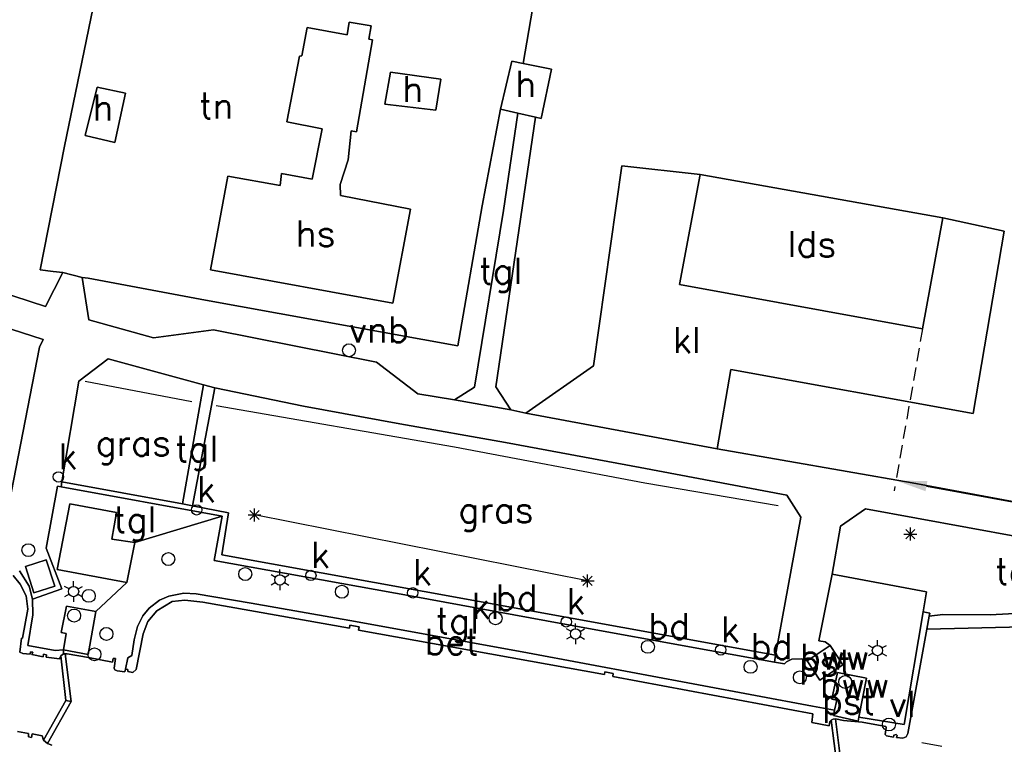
# Model space of a CAD drawing. Header units: millimetres. Extents: x 129727 to 131402, y 399018 to 399724.
# Tile 51 of 60: x 130531 to 130626, y 399293 to 399363. Entities that reach past the tile are written whole.
import ezdxf
from ezdxf.enums import TextEntityAlignment as Align

# ---------------------------------------------------------------- set-up
doc = ezdxf.new("R2010")
doc.units = ezdxf.units.MM
doc.linetypes.add('HIDDEN', pattern=[9.525, 6.35, -3.175])
for name, color, linetype in [('HTI_Maatvoering', 1, 'Continuous'), ('MDI-VL-BEPLANTING', 7, 'Continuous'), ('MDI-VL-GRAS', 7, 'Continuous'), ('MDI-VL-GROND', 7, 'Continuous'), ('MDI-VL-KUNSTWERK', 7, 'Continuous'), ('MDI-VL-TALUD', 7, 'Continuous'), ('MDI-VL-VERHARDING', 7, 'Continuous'), ('MDI-VL-WATER', 7, 'Continuous'), ('MDI-XX-BEBOUWING', 10, 'Continuous'), ('MDI-XX-BEPLANTING', 80, 'Continuous'), ('MDI-XX-BORD', 255, 'Continuous'), ('MDI-XX-DAMWAND', 252, 'Continuous'), ('MDI-XX-GRAS', 7, 'Continuous'), ('MDI-XX-GROND', 255, 'Continuous'), ('MDI-XX-HAAG', 255, 'Continuous'), ('MDI-XX-OVERIG', 30, 'Continuous'), ('MDI-XX-RASTER', 255, 'Continuous'), ('MDI-XX-RIOLERING', 130, 'Continuous'), ('MDI-XX-TALUD', 84, 'Continuous'), ('MDI-XX-TERREINAFSCH', 253, 'Continuous'), ('MDI-XX-VERHARDING', 30, 'Continuous')]:
    doc.layers.add(name, color=color, linetype=linetype)
doc.styles.add('Maatvoering', font='isocp.shx')
doc.styles.add('ROMANS25', font='ROMANS.shx', dxfattribs={"height": 2.5})
doc.dimstyles.new('Maatvoering_1000', dxfattribs={"dimtxt": 3, "dimasz": 3, "dimexe": 1, "dimexo": 0.625, "dimtad": 1, "dimtxsty": 'Maatvoering', "dimcen": 3, "dimclre": 1, "dimadec": 1, "dimazin": 0, "dimtfac": 1, "dimtmove": 0, "dimatfit": 3, "dimfxl": 0, "dimarcsym": 0})

# ---------------------------------------------------------------- blocks, each defined once
blk = doc.blocks.new('*D18')
at = {"color": 1, "lineweight": -2}
for p, q in [((130615.264, 399317.846), (130615.189, 399317.436)), ((130758.984, 399292.078), (130758.827, 399291.218))]:
    blk.add_line(p, q, dxfattribs=at)
at = {"color": 0, "lineweight": -2}
blk.add_line((130618.32, 399317.881), (130756.055, 399292.74), dxfattribs=at)
at = {"color": 0}
for points in [[(130618.409, 399318.373), (130618.23, 399317.389), (130615.368, 399318.42)], [(130756.145, 399293.232), (130755.965, 399292.249), (130759.006, 399292.202)]]:
    blk.add_solid(points, dxfattribs=at)
at = {"layer": 'Defpoints', "color": 0}
for p in [(130615.376, 399318.461), (130759.096, 399292.693), (130759.006, 399292.202)]:
    blk.add_point(p, dxfattribs=at)
at = {"color": 0, "insert": (130687.569, 399307.401), "char_height": 3, "attachment_point": 5, "rotation": 349.65572, "style": 'Maatvoering'}
blk.add_mtext('146.00', dxfattribs=at)

msp = doc.modelspace()

# ---------------------------------------------------------------- linework, layer by layer
for p, q in [((130552.89, 399314.651), (130553.774, 399315.535)), ((130553.774, 399314.651), (130552.89, 399315.535)), ((130553.332, 399314.468), (130553.332, 399315.718)), ((130552.707, 399315.093), (130553.957, 399315.093)), ((130616.317, 399312.8), (130617.201, 399313.684)), ((130617.201, 399312.8), (130616.317, 399313.684)), ((130616.759, 399312.617), (130616.759, 399313.867)), ((130616.134, 399313.242), (130617.384, 399313.242)), ((130555.797, 399309.306), (130555.797, 399309.806)), ((130535.835, 399308.187), (130535.835, 399308.687)), ((130555.364, 399309.056), (130554.931, 399309.306)), ((130556.23, 399309.056), (130556.663, 399309.306)), ((130584.917, 399308.722), (130586.167, 399308.722)), ((130585.1, 399308.28), (130585.984, 399309.164)), ((130585.984, 399308.28), (130585.1, 399309.164)), ((130585.542, 399308.097), (130585.542, 399309.347)), ((130535.402, 399307.937), (130534.969, 399308.187)), ((130536.268, 399307.937), (130536.701, 399308.187)), ((130555.364, 399308.556), (130554.931, 399308.306)), ((130555.797, 399308.306), (130555.797, 399307.806)), ((130556.23, 399308.556), (130556.663, 399308.306)), ((130535.402, 399307.437), (130534.969, 399307.187)), ((130535.835, 399307.187), (130535.835, 399306.687)), ((130536.268, 399307.437), (130536.701, 399307.187)), ((130583.949, 399303.839), (130583.516, 399304.089)), ((130584.382, 399304.089), (130584.382, 399304.589)), ((130584.815, 399303.839), (130585.248, 399304.089)), ((130583.949, 399303.339), (130583.516, 399303.089)), ((130584.382, 399303.089), (130584.382, 399302.589)), ((130584.815, 399303.339), (130585.248, 399303.089)), ((130613.578, 399302.482), (130613.578, 399302.982)), ((130613.145, 399302.232), (130612.712, 399302.482)), ((130614.011, 399302.232), (130614.444, 399302.482)), ((130613.145, 399301.732), (130612.712, 399301.482)), ((130613.578, 399301.482), (130613.578, 399300.982)), ((130614.011, 399301.732), (130614.444, 399301.482))]:
    msp.add_line(p, q)
for centre, radius in [((130562.469, 399331.021), 0.625), ((130534.366, 399318.766), 0.5), ((130547.74, 399315.584), 0.5), ((130531.464, 399311.692), 0.625), ((130545.004, 399310.829), 0.625), ((130552.437, 399309.375), 0.625), ((130558.782, 399309.243), 0.5), ((130555.797, 399308.806), 0.5), ((130535.835, 399307.687), 0.5), ((130537.308, 399307.27), 0.625), ((130561.781, 399307.667), 0.625), ((130568.637, 399307.563), 0.5), ((130535.887, 399305.364), 0.625), ((130576.644, 399305.105), 0.625), ((130583.485, 399304.756), 0.5), ((130539.016, 399303.587), 0.625), ((130584.382, 399303.589), 0.5), ((130537.854, 399301.619), 0.625), ((130591.378, 399302.34), 0.625), ((130598.421, 399302.037), 0.5), ((130613.578, 399301.982), 0.5), ((130601.306, 399300.405), 0.625), ((130606.07, 399299.391), 0.625), ((130610.454, 399298.941), 0.625), ((130614.688, 399294.831), 0.625)]:
    msp.add_circle(centre, radius)
at = {"layer": 'HTI_Maatvoering', "linetype": 'HIDDEN', "ltscale": 0.2}
msp.add_line((130617.943, 399333.106), (130615.376, 399318.461), dxfattribs=at)
at = {"layer": 'MDI-VL-BEPLANTING'}
for p, q in [((130579.32, 399358.751), (130582.48, 399377.283)), ((130538.427, 399367.652), (130534.947, 399350.747)), ((130582.05, 399358.214), (130579.32, 399358.751)), ((130581.041, 399353.433), (130582.05, 399358.214)), ((130576.661, 399327.469), (130580.493, 399353.559)), ((130580.493, 399353.559), (130581.041, 399353.433)), ((130534.947, 399350.747), (130532.603, 399338.784)), ((130588.866, 399348.861), (130586.11, 399329.512)), ((130596.439, 399348.031), (130588.866, 399348.861)), ((130619.895, 399343.819), (130596.439, 399348.031)), ((130625.835, 399342.543), (130619.895, 399343.819)), ((130622.838, 399324.915), (130625.835, 399342.543)), ((130533.107, 399335.258), (130514.477, 399341.281)), ((130532.603, 399338.784), (130533.875, 399338.638)), ((130534.789, 399338.529), (130533.107, 399335.258)), ((130533.875, 399338.638), (130534.789, 399338.529)), ((130529.814, 399333.068), (130532.897, 399332.071)), ((130532.897, 399332.071), (130532.544, 399331.305)), ((130532.544, 399331.305), (130529.589, 399316.06)), ((130586.11, 399329.512), (130579.576, 399324.947)), ((130598.065, 399321.495), (130599.409, 399329.165)), ((130599.409, 399329.165), (130622.838, 399324.915)), ((130578.138, 399325.271), (130576.661, 399327.469)), ((130579.576, 399324.947), (130578.138, 399325.271)), ((130616.925, 399318.189), (130598.065, 399321.495)), ((130642.562, 399313.431), (130616.925, 399318.189))]:
    msp.add_line(p, q, dxfattribs=at)
at = {"layer": 'MDI-VL-GRAS'}
for p, q in [((130575.346, 399344.992), (130577.127, 399354.33)), ((130577.127, 399354.33), (130578.814, 399353.943)), ((130578.814, 399353.943), (130577.408, 399344.541)), ((130572.986, 399331.437), (130575.346, 399344.992)), ((130577.408, 399344.541), (130574.615, 399327.453)), ((130537.326, 399333.973), (130536.655, 399338.045)), ((130536.655, 399338.045), (130537.239, 399337.995)), ((130537.239, 399337.995), (130548.608, 399335.859)), ((130548.608, 399335.859), (130572.986, 399331.437)), ((130543.575, 399332.209), (130537.326, 399333.973)), ((130549.367, 399333.007), (130543.575, 399332.209)), ((130565.141, 399329.878), (130549.367, 399333.007)), ((130536.344, 399328.028), (130539.183, 399330.193)), ((130539.183, 399330.193), (130548.398, 399327.674)), ((130569.139, 399326.799), (130565.141, 399329.878)), ((130534.71, 399318.292), (130536.344, 399328.028)), ((130548.398, 399327.674), (130546.365, 399316.172)), ((130547.349, 399315.981), (130549.498, 399327.389)), ((130549.498, 399327.389), (130558.081, 399325.616)), ((130572.66, 399326.226), (130569.139, 399326.799)), ((130574.615, 399327.453), (130572.66, 399326.226)), ((130572.66, 399326.226), (130572.66, 399326.226)), ((130558.081, 399325.616), (130567.397, 399323.92)), ((130567.397, 399323.92), (130577.595, 399322.089)), ((130577.595, 399322.089), (130590.617, 399319.688)), ((130590.617, 399319.688), (130604.806, 399317.006)), ((130546.365, 399316.172), (130534.71, 399318.292)), ((130534.71, 399318.292), (130534.71, 399318.292)), ((130604.806, 399317.006), (130606.154, 399314.893)), ((130550.811, 399315.312), (130547.349, 399315.981)), ((130547.349, 399315.981), (130547.349, 399315.981)), ((130609.994, 399314.019), (130612.414, 399315.682)), ((130612.414, 399315.682), (130627.205, 399312.982)), ((130550.16, 399311.23), (130550.811, 399315.312)), ((130606.154, 399314.893), (130603.709, 399301.536)), ((130609.193, 399309.364), (130609.994, 399314.019)), ((130603.709, 399301.536), (130550.16, 399311.23)), ((130618.318, 399307.668), (130609.193, 399309.364)), ((130617.982, 399305.733), (130618.318, 399307.668)), ((130632.754, 399305.868), (130624.486, 399305.433)), ((130624.486, 399305.433), (130632.754, 399305.868)), ((130618.628, 399305.587), (130617.982, 399305.733)), ((130618.345, 399304.039), (130618.578, 399305.314)), ((130618.578, 399305.314), (130618.628, 399305.587)), ((130619.891, 399305.452), (130618.578, 399305.314)), ((130618.578, 399305.314), (130619.891, 399305.452)), ((130624.486, 399305.433), (130619.891, 399305.452)), ((130619.891, 399305.452), (130624.486, 399305.433)), ((130627.668, 399304.26), (130618.345, 399304.039))]:
    msp.add_line(p, q, dxfattribs=at)
at = {"layer": 'MDI-VL-GROND'}
for p, q in [((130582.48, 399377.283), (130579.32, 399358.751)), ((130534.947, 399350.747), (130538.427, 399367.652)), ((130558.411, 399362.241), (130557.895, 399359.499)), ((130562.3, 399361.52), (130558.411, 399362.241)), ((130562.493, 399362.751), (130562.3, 399361.52)), ((130564.63, 399362.397), (130562.493, 399362.751)), ((130564.383, 399361.107), (130564.63, 399362.397)), ((130564.759, 399361.045), (130564.383, 399361.107)), ((130563.185, 399352.13), (130564.759, 399361.045)), ((130557.671, 399359.465), (130556.458, 399353.125)), ((130557.895, 399359.499), (130557.671, 399359.465)), ((130578.23, 399358.966), (130577.127, 399354.33)), ((130579.32, 399358.751), (130578.23, 399358.966)), ((130566.497, 399357.908), (130565.942, 399354.828)), ((130571.344, 399357.232), (130566.497, 399357.908)), ((130566.497, 399357.908), (130566.497, 399357.908)), ((130538.103, 399356.465), (130536.953, 399351.79)), ((130540.866, 399355.874), (130538.103, 399356.465)), ((130570.86, 399354.245), (130571.344, 399357.232)), ((130539.817, 399351.126), (130540.866, 399355.874)), ((130565.942, 399354.828), (130570.86, 399354.245)), ((130577.127, 399354.33), (130575.346, 399344.992)), ((130556.458, 399353.125), (130559.892, 399352.436)), ((130536.953, 399351.79), (130539.817, 399351.126)), ((130536.953, 399351.79), (130536.953, 399351.79)), ((130559.892, 399352.436), (130558.902, 399347.563)), ((130562.389, 399349.442), (130562.693, 399352.249)), ((130562.693, 399352.249), (130563.185, 399352.13)), ((130532.603, 399338.784), (130534.947, 399350.747)), ((130561.623, 399347.062), (130562.389, 399349.442)), ((130550.77, 399347.848), (130549.085, 399338.809)), ((130555.81, 399346.961), (130550.77, 399347.848)), ((130550.77, 399347.848), (130550.77, 399347.848)), ((130555.957, 399348.13), (130555.81, 399346.961)), ((130558.902, 399347.563), (130555.957, 399348.13)), ((130561.636, 399345.973), (130561.623, 399347.062)), ((130568.407, 399344.677), (130561.636, 399345.973)), ((130575.346, 399344.992), (130572.986, 399331.437)), ((130566.708, 399335.589), (130568.407, 399344.677)), ((130533.875, 399338.638), (130532.603, 399338.784)), ((130534.789, 399338.529), (130533.875, 399338.638)), ((130536.655, 399338.045), (130534.789, 399338.529)), ((130549.085, 399338.809), (130566.708, 399335.589)), ((130537.239, 399337.995), (130536.655, 399338.045)), ((130548.608, 399335.859), (130537.239, 399337.995)), ((130572.986, 399331.437), (130548.608, 399335.859))]:
    msp.add_line(p, q, dxfattribs=at)
at = {"layer": 'MDI-VL-KUNSTWERK'}
for p, q in [((130530.001, 399309.251), (130530.681, 399308.41)), ((130530.681, 399308.41), (130531.236, 399307.275)), ((130531.236, 399307.275), (130531.423, 399305.985)), ((130545.384, 399306.715), (130546.61, 399306.857)), ((130546.61, 399306.857), (130548.335, 399306.649)), ((130531.423, 399305.985), (130530.902, 399303.185)), ((130543.888, 399305.813), (130545.384, 399306.715)), ((130548.335, 399306.649), (130562.517, 399304.155)), ((130543.013, 399304.78), (130543.888, 399305.813)), ((130542.554, 399303.605), (130543.013, 399304.78)), ((130562.517, 399304.155), (130562.56, 399304.422)), ((130562.56, 399304.422), (130563.455, 399304.275)), ((130563.455, 399304.275), (130563.4, 399303.956)), ((130563.4, 399303.956), (130587.193, 399299.654)), ((130530.785, 399303.185), (130530.64, 399301.84)), ((130530.902, 399303.185), (130530.785, 399303.185)), ((130541.902, 399300.138), (130542.554, 399303.605)), ((130530.64, 399301.84), (130530.929, 399301.698)), ((130530.929, 399301.698), (130531.642, 399301.63)), ((130531.642, 399301.63), (130531.655, 399301.856)), ((130531.655, 399301.856), (130531.891, 399301.836)), ((130531.891, 399301.836), (130531.789, 399301.587)), ((130531.789, 399301.587), (130532.908, 399301.371)), ((130532.908, 399301.371), (130532.943, 399301.625)), ((130532.943, 399301.625), (130533.216, 399301.565)), ((130533.216, 399301.565), (130533.186, 399301.33)), ((130533.186, 399301.33), (130534.46, 399301.174)), ((130534.46, 399301.174), (130534.596, 399301.464)), ((130534.596, 399301.464), (130534.863, 399301.662)), ((130534.863, 399301.662), (130535.022, 399301.656)), ((130535.022, 399301.656), (130535.204, 399301.649)), ((130535.204, 399301.649), (130537.272, 399301.308)), ((130537.272, 399301.308), (130539.607, 399300.873)), ((130539.607, 399300.873), (130539.659, 399301.21)), ((130539.659, 399301.21), (130539.889, 399301.201)), ((130539.889, 399301.201), (130539.748, 399300.293)), ((130539.748, 399300.293), (130539.83, 399300.122)), ((130539.83, 399300.122), (130540.036, 399300.024)), ((130540.786, 399299.919), (130540.86, 399300.191)), ((130540.86, 399300.191), (130541.098, 399300.157)), ((130541.098, 399300.157), (130541.092, 399299.94)), ((130541.554, 399299.86), (130541.902, 399300.138)), ((130540.036, 399300.024), (130540.786, 399299.919)), ((130541.092, 399299.94), (130541.554, 399299.86)), ((130587.193, 399299.654), (130587.22, 399299.933)), ((130587.22, 399299.933), (130588.021, 399299.75)), ((130588.021, 399299.75), (130587.977, 399299.473)), ((130587.977, 399299.473), (130607.329, 399295.853)), ((130607.329, 399295.853), (130607.218, 399295.03)), ((130607.218, 399295.03), (130608.903, 399294.708)), ((130608.903, 399294.708), (130608.965, 399295.128)), ((130608.965, 399295.128), (130609.095, 399295.255)), ((130609.095, 399295.255), (130609.692, 399290.719)), ((130531.479, 399293.956), (130530.429, 399294.153)), ((130531.462, 399293.636), (130531.479, 399293.956)), ((130531.762, 399293.587), (130531.462, 399293.636)), ((130531.831, 399293.926), (130531.762, 399293.587)), ((130532.802, 399293.735), (130531.831, 399293.926)), ((130532.923, 399293.31), (130532.802, 399293.735)), ((130533.304, 399292.993), (130532.923, 399293.31)), ((130533.725, 399292.836), (130533.304, 399292.993))]:
    msp.add_line(p, q, dxfattribs=at)
at = {"layer": 'MDI-VL-TALUD'}
for p, q in [((130624.486, 399305.433), (130632.754, 399305.868)), ((130618.345, 399304.039), (130618.578, 399305.314)), ((130618.578, 399305.314), (130619.891, 399305.452)), ((130619.891, 399305.452), (130624.486, 399305.433)), ((130627.668, 399304.26), (130618.345, 399304.039))]:
    msp.add_line(p, q, dxfattribs=at)
at = {"layer": 'MDI-VL-VERHARDING'}
for p, q in [((130580.493, 399353.559), (130576.661, 399327.469)), ((130577.408, 399344.541), (130578.814, 399353.943)), ((130578.814, 399353.943), (130580.493, 399353.559)), ((130578.814, 399353.943), (130578.814, 399353.943)), ((130586.11, 399329.512), (130588.866, 399348.861)), ((130588.866, 399348.861), (130596.439, 399348.031)), ((130596.439, 399348.031), (130594.442, 399337.376)), ((130574.615, 399327.453), (130577.408, 399344.541)), ((130617.943, 399333.106), (130619.895, 399343.819)), ((130619.895, 399343.819), (130625.835, 399342.543)), ((130625.835, 399342.543), (130622.838, 399324.915)), ((130514.477, 399341.281), (130533.107, 399335.258)), ((130533.107, 399335.258), (130534.789, 399338.529)), ((130534.789, 399338.529), (130536.655, 399338.045)), ((130536.655, 399338.045), (130537.326, 399333.973)), ((130594.442, 399337.376), (130617.943, 399333.106)), ((130537.326, 399333.973), (130543.575, 399332.209)), ((130532.897, 399332.071), (130529.814, 399333.068)), ((130543.575, 399332.209), (130549.367, 399333.007)), ((130549.367, 399333.007), (130565.141, 399329.878)), ((130532.544, 399331.305), (130532.897, 399332.071)), ((130529.589, 399316.06), (130532.544, 399331.305)), ((130539.183, 399330.193), (130536.344, 399328.028)), ((130548.398, 399327.674), (130539.183, 399330.193)), ((130565.141, 399329.878), (130569.139, 399326.799)), ((130579.576, 399324.947), (130586.11, 399329.512)), ((130599.409, 399329.165), (130598.065, 399321.495)), ((130622.838, 399324.915), (130599.409, 399329.165)), ((130536.344, 399328.028), (130534.71, 399318.292)), ((130546.365, 399316.172), (130548.398, 399327.674)), ((130549.498, 399327.389), (130547.349, 399315.981)), ((130549.498, 399327.389), (130548.398, 399327.674)), ((130548.398, 399327.674), (130549.498, 399327.389)), ((130558.081, 399325.616), (130549.498, 399327.389)), ((130569.139, 399326.799), (130572.66, 399326.226)), ((130572.66, 399326.226), (130574.615, 399327.453)), ((130576.661, 399327.469), (130578.138, 399325.271)), ((130572.66, 399326.226), (130578.138, 399325.271)), ((130578.138, 399325.271), (130572.66, 399326.226)), ((130567.397, 399323.92), (130558.081, 399325.616)), ((130578.138, 399325.271), (130579.576, 399324.947)), ((130579.576, 399324.947), (130598.065, 399321.495)), ((130598.065, 399321.495), (130579.576, 399324.947)), ((130579.576, 399324.947), (130579.576, 399324.947)), ((130577.595, 399322.089), (130567.397, 399323.92)), ((130590.617, 399319.688), (130577.595, 399322.089)), ((130598.065, 399321.495), (130616.925, 399318.189)), ((130604.806, 399317.006), (130590.617, 399319.688)), ((130534.71, 399318.292), (130534.624, 399317.819)), ((130534.624, 399317.819), (130534.71, 399318.292)), ((130534.71, 399318.292), (130546.365, 399316.172)), ((130534.297, 399317.879), (130533.193, 399311.883)), ((130533.193, 399311.883), (130534.297, 399317.879)), ((130534.624, 399317.819), (130534.297, 399317.879)), ((130534.297, 399317.879), (130534.624, 399317.819)), ((130534.624, 399317.819), (130550.192, 399314.984)), ((130550.192, 399314.984), (130534.624, 399317.819)), ((130616.925, 399318.189), (130642.562, 399313.431)), ((130606.154, 399314.893), (130604.806, 399317.006)), ((130535.465, 399316.167), (130534.265, 399309.826)), ((130539.986, 399315.327), (130535.465, 399316.167)), ((130547.349, 399315.981), (130546.365, 399316.172)), ((130546.365, 399316.172), (130546.365, 399316.172)), ((130546.365, 399316.172), (130547.349, 399315.981)), ((130547.349, 399315.981), (130550.811, 399315.312)), ((130612.414, 399315.682), (130609.994, 399314.019)), ((130627.205, 399312.982), (130612.414, 399315.682)), ((130539.539, 399312.763), (130539.986, 399315.327)), ((130550.192, 399314.984), (130541.758, 399312.425)), ((130541.758, 399312.425), (130550.192, 399314.984)), ((130550.192, 399314.984), (130549.419, 399310.703)), ((130549.419, 399310.703), (130550.192, 399314.984)), ((130550.811, 399315.312), (130550.16, 399311.23)), ((130550.192, 399314.984), (130550.192, 399314.984)), ((130603.709, 399301.536), (130606.154, 399314.893)), ((130609.994, 399314.019), (130609.193, 399309.364)), ((130541.758, 399312.425), (130539.539, 399312.763)), ((130533.193, 399311.883), (130534.686, 399307.964)), ((130534.686, 399307.964), (130533.193, 399311.883)), ((130541.002, 399308.562), (130541.758, 399312.425)), ((130533.185, 399310.751), (130531.173, 399310.096)), ((130534.011, 399308.213), (130533.185, 399310.751)), ((130549.419, 399310.703), (130568.584, 399307.245)), ((130568.584, 399307.245), (130549.419, 399310.703)), ((130550.16, 399311.23), (130603.709, 399301.536)), ((130531.543, 399308.21), (130530.611, 399309.685)), ((130530.611, 399309.685), (130531.543, 399308.21)), ((130531.173, 399310.096), (130531.998, 399307.559)), ((130531.173, 399310.096), (130531.173, 399310.096)), ((130534.265, 399309.826), (130541.002, 399308.562)), ((130530.681, 399308.41), (130530.001, 399309.251)), ((130609.193, 399309.364), (130607.915, 399302.924)), ((130607.915, 399302.924), (130609.193, 399309.364)), ((130609.193, 399309.364), (130618.318, 399307.668)), ((130531.236, 399307.275), (130530.681, 399308.41)), ((130531.876, 399306.962), (130531.543, 399308.21)), ((130531.543, 399308.21), (130531.876, 399306.962)), ((130534.686, 399307.964), (130531.876, 399306.962)), ((130531.876, 399306.962), (130534.686, 399307.964)), ((130531.998, 399307.559), (130534.011, 399308.213)), ((130541.002, 399308.562), (130537.996, 399305.772)), ((130537.996, 399305.772), (130541.002, 399308.562)), ((130531.423, 399305.985), (130531.236, 399307.275)), ((130531.897, 399305.42), (130531.876, 399306.962)), ((130531.876, 399306.962), (130531.876, 399306.962)), ((130531.876, 399306.962), (130531.897, 399305.42)), ((130531.876, 399306.962), (130531.876, 399306.962)), ((130544.154, 399306.854), (130543.149, 399306.09)), ((130543.149, 399306.09), (130544.154, 399306.854)), ((130545.051, 399307.245), (130544.154, 399306.854)), ((130544.154, 399306.854), (130545.051, 399307.245)), ((130546.485, 399307.544), (130545.051, 399307.245)), ((130545.051, 399307.245), (130546.485, 399307.544)), ((130546.61, 399306.857), (130545.384, 399306.715)), ((130547.677, 399307.472), (130546.485, 399307.544)), ((130546.485, 399307.544), (130547.677, 399307.472)), ((130548.335, 399306.649), (130546.61, 399306.857)), ((130553.011, 399306.559), (130547.677, 399307.472)), ((130547.677, 399307.472), (130553.011, 399306.559)), ((130568.584, 399307.245), (130583.153, 399304.576)), ((130583.153, 399304.576), (130568.584, 399307.245)), ((130618.318, 399307.668), (130617.982, 399305.733)), ((130530.902, 399303.185), (130531.423, 399305.985)), ((130535.146, 399306.281), (130534.645, 399303.718)), ((130537.996, 399305.772), (130535.146, 399306.281)), ((130543.149, 399306.09), (130542.534, 399305.323)), ((130542.534, 399305.323), (130543.149, 399306.09)), ((130545.384, 399306.715), (130543.888, 399305.813)), ((130562.517, 399304.155), (130548.335, 399306.649)), ((130563.108, 399304.8), (130553.011, 399306.559)), ((130553.011, 399306.559), (130563.108, 399304.8)), ((130531.402, 399302.457), (130531.897, 399305.42)), ((130531.897, 399305.42), (130531.402, 399302.457)), ((130537.244, 399301.611), (130537.996, 399305.772)), ((130542.534, 399305.323), (130542.006, 399304.318)), ((130542.006, 399304.318), (130542.534, 399305.323)), ((130543.888, 399305.813), (130543.013, 399304.78)), ((130617.982, 399305.733), (130616.165, 399294.842)), ((130616.165, 399294.842), (130617.982, 399305.733)), ((130617.982, 399305.733), (130618.628, 399305.587)), ((130618.578, 399305.314), (130618.345, 399304.039)), ((130618.628, 399305.587), (130618.578, 399305.314)), ((130542.006, 399304.318), (130541.682, 399303.031)), ((130541.682, 399303.031), (130542.006, 399304.318)), ((130543.013, 399304.78), (130542.554, 399303.605)), ((130562.56, 399304.422), (130562.517, 399304.155)), ((130563.455, 399304.275), (130562.56, 399304.422)), ((130579.732, 399301.756), (130563.108, 399304.8)), ((130563.108, 399304.8), (130579.732, 399301.756)), ((130563.4, 399303.956), (130563.455, 399304.275)), ((130587.193, 399299.654), (130563.4, 399303.956)), ((130583.153, 399304.576), (130597.363, 399301.996)), ((130597.363, 399301.996), (130583.153, 399304.576)), ((130618.345, 399304.039), (130616.5, 399293.95)), ((130530.64, 399301.84), (130530.785, 399303.185)), ((130530.785, 399303.185), (130530.902, 399303.185)), ((130534.645, 399303.718), (130535.117, 399303.64)), ((130535.117, 399303.64), (130534.876, 399302.042)), ((130541.682, 399303.031), (130541.464, 399301.504)), ((130541.464, 399301.504), (130541.682, 399303.031)), ((130542.554, 399303.605), (130541.902, 399300.138)), ((130534.048, 399301.998), (130531.402, 399302.457)), ((130531.402, 399302.457), (130534.048, 399301.998)), ((130534.876, 399302.042), (130534.048, 399301.998)), ((130534.048, 399301.998), (130534.876, 399302.042)), ((130534.863, 399301.662), (130534.876, 399302.042)), ((130534.876, 399302.042), (130534.863, 399301.662)), ((130534.876, 399302.042), (130537.244, 399301.611)), ((130609.009, 399302.458), (130606.771, 399300.988)), ((130607.915, 399302.924), (130608.53, 399302.839)), ((130608.53, 399302.839), (130607.915, 399302.924)), ((130608.53, 399302.839), (130609.009, 399302.458)), ((130609.009, 399302.458), (130608.53, 399302.839)), ((130610.238, 399300.588), (130609.009, 399302.458)), ((130530.929, 399301.698), (130530.64, 399301.84)), ((130531.642, 399301.63), (130530.929, 399301.698)), ((130531.655, 399301.856), (130531.642, 399301.63)), ((130531.891, 399301.836), (130531.655, 399301.856)), ((130531.789, 399301.587), (130531.891, 399301.836)), ((130532.908, 399301.371), (130531.789, 399301.587)), ((130532.943, 399301.625), (130532.908, 399301.371)), ((130533.216, 399301.565), (130532.943, 399301.625)), ((130533.186, 399301.33), (130533.216, 399301.565)), ((130534.46, 399301.174), (130533.186, 399301.33)), ((130534.596, 399301.464), (130534.46, 399301.174)), ((130534.596, 399301.464), (130534.863, 399301.662)), ((130534.863, 399301.662), (130534.596, 399301.464)), ((130535.085, 399297.149), (130534.596, 399301.464)), ((130535.022, 399301.656), (130534.863, 399301.662)), ((130534.863, 399301.662), (130535.022, 399301.656)), ((130535.204, 399301.649), (130535.022, 399301.656)), ((130535.022, 399301.656), (130535.618, 399297.044)), ((130537.272, 399301.308), (130535.204, 399301.649)), ((130539.607, 399300.873), (130537.272, 399301.308)), ((130539.659, 399301.21), (130539.607, 399300.873)), ((130539.889, 399301.201), (130539.659, 399301.21)), ((130539.748, 399300.293), (130539.889, 399301.201)), ((130541.099, 399301.264), (130540.86, 399300.191)), ((130540.86, 399300.191), (130541.099, 399301.264)), ((130541.464, 399301.504), (130541.099, 399301.264)), ((130541.099, 399301.264), (130541.464, 399301.504)), ((130607.3, 399296.612), (130579.732, 399301.756)), ((130579.732, 399301.756), (130607.3, 399296.612)), ((130597.363, 399301.996), (130603.621, 399300.852)), ((130603.621, 399300.852), (130597.363, 399301.996)), ((130603.621, 399300.852), (130603.709, 399301.536)), ((130603.709, 399301.536), (130603.621, 399300.852)), ((130603.709, 399301.536), (130603.709, 399301.536)), ((130605.297, 399301.138), (130604.79, 399300.882)), ((130604.79, 399300.882), (130605.297, 399301.138)), ((130606.198, 399301.168), (130605.297, 399301.138)), ((130605.297, 399301.138), (130606.198, 399301.168)), ((130606.771, 399300.988), (130606.198, 399301.168)), ((130606.198, 399301.168), (130606.771, 399300.988)), ((130539.83, 399300.122), (130539.748, 399300.293)), ((130540.036, 399300.024), (130539.83, 399300.122)), ((130540.86, 399300.191), (130540.786, 399299.919)), ((130541.098, 399300.157), (130540.86, 399300.191)), ((130541.092, 399299.94), (130541.098, 399300.157)), ((130541.902, 399300.138), (130541.554, 399299.86)), ((130604.598, 399300.704), (130603.621, 399300.852)), ((130603.621, 399300.852), (130604.598, 399300.704)), ((130603.621, 399300.852), (130603.621, 399300.852)), ((130604.79, 399300.882), (130604.598, 399300.704)), ((130604.598, 399300.704), (130604.79, 399300.882)), ((130606.771, 399300.988), (130608, 399299.117)), ((130608, 399299.117), (130610.238, 399300.588)), ((130540.786, 399299.919), (130540.036, 399300.024)), ((130541.554, 399299.86), (130541.092, 399299.94)), ((130587.22, 399299.933), (130587.193, 399299.654)), ((130588.021, 399299.75), (130587.22, 399299.933)), ((130587.977, 399299.473), (130588.021, 399299.75)), ((130607.329, 399295.853), (130587.977, 399299.473)), ((130609.709, 399299.848), (130609.155, 399297.289)), ((130612.52, 399299.309), (130609.709, 399299.848)), ((130611.776, 399295.55), (130612.52, 399299.309)), ((130609.155, 399297.289), (130609.643, 399297.171)), ((130532.923, 399293.31), (130535.085, 399297.149)), ((130535.618, 399297.044), (130533.304, 399292.993)), ((130535.085, 399297.149), (130535.618, 399297.044)), ((130535.618, 399297.044), (130535.085, 399297.149)), ((130535.085, 399297.149), (130535.085, 399297.149)), ((130609.439, 399296.215), (130607.3, 399296.612)), ((130607.3, 399296.612), (130609.439, 399296.215)), ((130609.643, 399297.171), (130609.439, 399296.215)), ((130607.218, 399295.03), (130607.329, 399295.853)), ((130609.51, 399295.38), (130609.308, 399295.344)), ((130609.308, 399295.344), (130609.51, 399295.38)), ((130609.439, 399296.215), (130609.33, 399295.702)), ((130609.33, 399295.702), (130611.699, 399295.164)), ((130610.296, 399295.231), (130609.51, 399295.38)), ((130609.51, 399295.38), (130610.128, 399290.615)), ((130611.699, 399295.164), (130611.776, 399295.55)), ((130616.165, 399294.842), (130611.776, 399295.55)), ((130611.776, 399295.55), (130616.165, 399294.842)), ((130611.776, 399295.55), (130611.776, 399295.55)), ((130608.903, 399294.708), (130607.218, 399295.03)), ((130608.965, 399295.128), (130608.903, 399294.708)), ((130609.095, 399295.255), (130608.965, 399295.128)), ((130609.308, 399295.344), (130609.095, 399295.255)), ((130609.095, 399295.255), (130609.308, 399295.344)), ((130609.692, 399290.719), (130609.095, 399295.255)), ((130612.1, 399295.04), (130610.296, 399295.231)), ((130614.384, 399294.636), (130612.1, 399295.04)), ((130614.31, 399293.856), (130614.429, 399294.535)), ((130614.429, 399294.535), (130614.384, 399294.636)), ((130530.429, 399294.153), (130531.479, 399293.956)), ((130531.479, 399293.956), (130531.462, 399293.636)), ((130531.462, 399293.636), (130531.762, 399293.587)), ((130531.762, 399293.587), (130531.831, 399293.926)), ((130531.831, 399293.926), (130532.802, 399293.735)), ((130532.802, 399293.735), (130532.923, 399293.31)), ((130614.456, 399293.724), (130614.31, 399293.856)), ((130615.143, 399293.618), (130614.456, 399293.724)), ((130615.174, 399293.786), (130615.143, 399293.618)), ((130615.381, 399293.852), (130615.174, 399293.786)), ((130615.476, 399293.753), (130615.381, 399293.852)), ((130615.433, 399293.563), (130615.476, 399293.753)), ((130616.031, 399293.518), (130615.433, 399293.563)), ((130616.342, 399293.629), (130616.031, 399293.518)), ((130616.5, 399293.95), (130616.342, 399293.629)), ((130533.304, 399292.993), (130532.923, 399293.31)), ((130532.923, 399293.31), (130532.923, 399293.31)), ((130532.923, 399293.31), (130533.304, 399292.993)), ((130533.304, 399292.993), (130533.725, 399292.836))]:
    msp.add_line(p, q, dxfattribs=at)
at = {"layer": 'MDI-VL-WATER'}
for p, q in [((130530.001, 399309.251), (130530.681, 399308.41)), ((130530.681, 399308.41), (130531.236, 399307.275)), ((130531.236, 399307.275), (130531.423, 399305.985)), ((130545.384, 399306.715), (130546.61, 399306.857)), ((130546.61, 399306.857), (130548.335, 399306.649)), ((130531.423, 399305.985), (130530.902, 399303.185)), ((130543.888, 399305.813), (130545.384, 399306.715)), ((130548.335, 399306.649), (130562.517, 399304.155)), ((130543.013, 399304.78), (130543.888, 399305.813)), ((130542.554, 399303.605), (130543.013, 399304.78)), ((130562.517, 399304.155), (130562.56, 399304.422)), ((130562.56, 399304.422), (130563.455, 399304.275)), ((130563.455, 399304.275), (130563.4, 399303.956)), ((130563.4, 399303.956), (130587.193, 399299.654)), ((130616.5, 399293.95), (130618.345, 399304.039)), ((130618.345, 399304.039), (130627.668, 399304.26)), ((130530.785, 399303.185), (130530.64, 399301.84)), ((130530.902, 399303.185), (130530.785, 399303.185)), ((130541.902, 399300.138), (130542.554, 399303.605)), ((130530.64, 399301.84), (130530.929, 399301.698)), ((130530.929, 399301.698), (130531.642, 399301.63)), ((130531.642, 399301.63), (130531.655, 399301.856)), ((130531.655, 399301.856), (130531.891, 399301.836)), ((130531.891, 399301.836), (130531.789, 399301.587)), ((130531.789, 399301.587), (130532.908, 399301.371)), ((130532.908, 399301.371), (130532.943, 399301.625)), ((130532.943, 399301.625), (130533.216, 399301.565)), ((130533.216, 399301.565), (130533.186, 399301.33)), ((130533.186, 399301.33), (130534.46, 399301.174)), ((130534.46, 399301.174), (130534.596, 399301.464)), ((130534.596, 399301.464), (130535.085, 399297.149)), ((130535.618, 399297.044), (130535.022, 399301.656)), ((130535.022, 399301.656), (130535.204, 399301.649)), ((130535.204, 399301.649), (130537.272, 399301.308)), ((130537.272, 399301.308), (130539.607, 399300.873)), ((130539.607, 399300.873), (130539.659, 399301.21)), ((130539.659, 399301.21), (130539.889, 399301.201)), ((130539.889, 399301.201), (130539.748, 399300.293)), ((130539.748, 399300.293), (130539.83, 399300.122)), ((130539.83, 399300.122), (130540.036, 399300.024)), ((130540.786, 399299.919), (130540.86, 399300.191)), ((130540.86, 399300.191), (130541.098, 399300.157)), ((130540.86, 399300.191), (130540.86, 399300.191)), ((130541.098, 399300.157), (130541.092, 399299.94)), ((130541.554, 399299.86), (130541.902, 399300.138)), ((130540.036, 399300.024), (130540.786, 399299.919)), ((130541.092, 399299.94), (130541.554, 399299.86)), ((130587.193, 399299.654), (130587.22, 399299.933)), ((130587.22, 399299.933), (130588.021, 399299.75)), ((130588.021, 399299.75), (130587.977, 399299.473)), ((130587.977, 399299.473), (130607.329, 399295.853)), ((130535.085, 399297.149), (130532.923, 399293.31)), ((130533.304, 399292.993), (130535.618, 399297.044)), ((130607.329, 399295.853), (130607.218, 399295.03)), ((130610.128, 399290.615), (130609.51, 399295.38)), ((130609.51, 399295.38), (130610.296, 399295.231)), ((130607.218, 399295.03), (130608.903, 399294.708)), ((130608.903, 399294.708), (130608.965, 399295.128)), ((130608.965, 399295.128), (130609.095, 399295.255)), ((130609.095, 399295.255), (130609.692, 399290.719)), ((130610.296, 399295.231), (130612.1, 399295.04)), ((130612.1, 399295.04), (130614.384, 399294.636)), ((130614.429, 399294.535), (130614.31, 399293.856)), ((130614.384, 399294.636), (130614.429, 399294.535)), ((130531.479, 399293.956), (130530.429, 399294.153)), ((130531.462, 399293.636), (130531.479, 399293.956)), ((130531.762, 399293.587), (130531.462, 399293.636)), ((130531.831, 399293.926), (130531.762, 399293.587)), ((130532.802, 399293.735), (130531.831, 399293.926)), ((130532.923, 399293.31), (130532.802, 399293.735)), ((130614.31, 399293.856), (130614.456, 399293.724)), ((130614.456, 399293.724), (130615.143, 399293.618)), ((130615.143, 399293.618), (130615.174, 399293.786)), ((130615.174, 399293.786), (130615.381, 399293.852)), ((130615.381, 399293.852), (130615.476, 399293.753)), ((130615.476, 399293.753), (130615.433, 399293.563)), ((130615.433, 399293.563), (130616.031, 399293.518)), ((130616.031, 399293.518), (130616.342, 399293.629)), ((130616.342, 399293.629), (130616.5, 399293.95)), ((130533.725, 399292.836), (130533.304, 399292.993))]:
    msp.add_line(p, q, dxfattribs=at)
at = {"layer": 'MDI-XX-BEBOUWING'}
for p, q in [((130557.895, 399359.499), (130558.411, 399362.241)), ((130558.411, 399362.241), (130562.3, 399361.52)), ((130562.3, 399361.52), (130562.493, 399362.751)), ((130562.493, 399362.751), (130564.63, 399362.397)), ((130564.63, 399362.397), (130564.383, 399361.107)), ((130564.383, 399361.107), (130564.759, 399361.045)), ((130564.759, 399361.045), (130563.185, 399352.13)), ((130556.458, 399353.125), (130557.671, 399359.465)), ((130557.671, 399359.465), (130557.895, 399359.499)), ((130577.127, 399354.33), (130578.23, 399358.966)), ((130578.23, 399358.966), (130579.32, 399358.751)), ((130579.32, 399358.751), (130582.05, 399358.214)), ((130582.05, 399358.214), (130581.041, 399353.433)), ((130565.942, 399354.828), (130566.497, 399357.908)), ((130566.497, 399357.908), (130571.344, 399357.232)), ((130566.497, 399357.908), (130566.497, 399357.908)), ((130536.953, 399351.79), (130538.103, 399356.465)), ((130538.103, 399356.465), (130540.866, 399355.874)), ((130571.344, 399357.232), (130570.86, 399354.245)), ((130540.866, 399355.874), (130539.817, 399351.126)), ((130570.86, 399354.245), (130565.942, 399354.828)), ((130578.814, 399353.943), (130577.127, 399354.33)), ((130577.127, 399354.33), (130577.127, 399354.33)), ((130580.493, 399353.559), (130578.814, 399353.943)), ((130581.041, 399353.433), (130580.493, 399353.559)), ((130559.892, 399352.436), (130556.458, 399353.125)), ((130539.817, 399351.126), (130536.953, 399351.79)), ((130536.953, 399351.79), (130536.953, 399351.79)), ((130558.902, 399347.563), (130559.892, 399352.436)), ((130562.693, 399352.249), (130562.389, 399349.442)), ((130563.185, 399352.13), (130562.693, 399352.249)), ((130562.389, 399349.442), (130561.623, 399347.062)), ((130549.085, 399338.809), (130550.77, 399347.848)), ((130550.77, 399347.848), (130555.81, 399346.961)), ((130550.77, 399347.848), (130550.77, 399347.848)), ((130555.81, 399346.961), (130555.957, 399348.13)), ((130555.957, 399348.13), (130558.902, 399347.563)), ((130594.442, 399337.376), (130596.439, 399348.031)), ((130596.439, 399348.031), (130619.895, 399343.819)), ((130596.439, 399348.031), (130596.439, 399348.031)), ((130561.623, 399347.062), (130561.636, 399345.973)), ((130561.636, 399345.973), (130568.407, 399344.677)), ((130568.407, 399344.677), (130566.708, 399335.589)), ((130619.895, 399343.819), (130617.943, 399333.106)), ((130566.708, 399335.589), (130549.085, 399338.809)), ((130617.943, 399333.106), (130594.442, 399337.376)), ((130534.265, 399309.826), (130535.465, 399316.167)), ((130535.465, 399316.167), (130539.986, 399315.327)), ((130539.986, 399315.327), (130539.539, 399312.763)), ((130539.539, 399312.763), (130541.758, 399312.425)), ((130541.758, 399312.425), (130541.002, 399308.562)), ((130541.002, 399308.562), (130534.265, 399309.826)), ((130541.002, 399308.562), (130541.002, 399308.562))]:
    msp.add_line(p, q, dxfattribs=at)
at = {"layer": 'MDI-XX-BEPLANTING'}
msp.add_line((130585.542, 399308.722), (130553.332, 399315.093), dxfattribs=at)
at = {"layer": 'MDI-XX-DAMWAND'}
for p, q in [((130530.681, 399308.41), (130530.001, 399309.251)), ((130531.236, 399307.275), (130530.681, 399308.41)), ((130531.423, 399305.985), (130531.236, 399307.275)), ((130546.61, 399306.857), (130545.384, 399306.715)), ((130548.335, 399306.649), (130546.61, 399306.857)), ((130530.902, 399303.185), (130531.423, 399305.985)), ((130545.384, 399306.715), (130543.888, 399305.813)), ((130562.517, 399304.155), (130548.335, 399306.649)), ((130543.888, 399305.813), (130543.013, 399304.78)), ((130618.628, 399305.587), (130617.982, 399305.733)), ((130618.345, 399304.039), (130618.578, 399305.314)), ((130618.578, 399305.314), (130618.628, 399305.587)), ((130543.013, 399304.78), (130542.554, 399303.605)), ((130562.56, 399304.422), (130562.517, 399304.155)), ((130563.455, 399304.275), (130562.56, 399304.422)), ((130563.4, 399303.956), (130563.455, 399304.275)), ((130587.193, 399299.654), (130563.4, 399303.956)), ((130616.5, 399293.95), (130618.345, 399304.039)), ((130627.668, 399304.26), (130618.345, 399304.039)), ((130530.64, 399301.84), (130530.785, 399303.185)), ((130530.785, 399303.185), (130530.902, 399303.185)), ((130542.554, 399303.605), (130541.902, 399300.138)), ((130530.929, 399301.698), (130530.64, 399301.84)), ((130531.642, 399301.63), (130530.929, 399301.698)), ((130531.655, 399301.856), (130531.642, 399301.63)), ((130531.891, 399301.836), (130531.655, 399301.856)), ((130531.789, 399301.587), (130531.891, 399301.836)), ((130532.908, 399301.371), (130531.789, 399301.587)), ((130532.943, 399301.625), (130532.908, 399301.371)), ((130533.216, 399301.565), (130532.943, 399301.625)), ((130533.186, 399301.33), (130533.216, 399301.565)), ((130534.46, 399301.174), (130533.186, 399301.33)), ((130534.596, 399301.464), (130534.46, 399301.174)), ((130534.863, 399301.662), (130534.596, 399301.464)), ((130535.022, 399301.656), (130534.863, 399301.662)), ((130535.204, 399301.649), (130535.022, 399301.656)), ((130537.272, 399301.308), (130535.204, 399301.649)), ((130539.607, 399300.873), (130537.272, 399301.308)), ((130539.659, 399301.21), (130539.607, 399300.873)), ((130539.889, 399301.201), (130539.659, 399301.21)), ((130539.748, 399300.293), (130539.889, 399301.201)), ((130539.83, 399300.122), (130539.748, 399300.293)), ((130540.036, 399300.024), (130539.83, 399300.122)), ((130540.86, 399300.191), (130540.786, 399299.919)), ((130541.098, 399300.157), (130540.86, 399300.191)), ((130541.092, 399299.94), (130541.098, 399300.157)), ((130541.902, 399300.138), (130541.554, 399299.86)), ((130540.786, 399299.919), (130540.036, 399300.024)), ((130541.554, 399299.86), (130541.092, 399299.94)), ((130587.22, 399299.933), (130587.193, 399299.654)), ((130588.021, 399299.75), (130587.22, 399299.933)), ((130587.977, 399299.473), (130588.021, 399299.75)), ((130607.329, 399295.853), (130587.977, 399299.473)), ((130607.218, 399295.03), (130607.329, 399295.853)), ((130609.51, 399295.38), (130609.308, 399295.344)), ((130609.51, 399295.38), (130610.296, 399295.231)), ((130608.903, 399294.708), (130607.218, 399295.03)), ((130608.965, 399295.128), (130608.903, 399294.708)), ((130609.095, 399295.255), (130608.965, 399295.128)), ((130609.308, 399295.344), (130609.095, 399295.255)), ((130610.296, 399295.231), (130612.1, 399295.04)), ((130612.1, 399295.04), (130614.384, 399294.636)), ((130614.429, 399294.535), (130614.31, 399293.856)), ((130614.384, 399294.636), (130614.429, 399294.535)), ((130530.429, 399294.153), (130531.479, 399293.956)), ((130531.479, 399293.956), (130531.462, 399293.636)), ((130531.462, 399293.636), (130531.762, 399293.587)), ((130531.762, 399293.587), (130531.831, 399293.926)), ((130531.831, 399293.926), (130532.802, 399293.735)), ((130532.802, 399293.735), (130532.923, 399293.31)), ((130614.31, 399293.856), (130614.456, 399293.724)), ((130614.456, 399293.724), (130615.143, 399293.618)), ((130615.143, 399293.618), (130615.174, 399293.786)), ((130615.174, 399293.786), (130615.381, 399293.852)), ((130615.381, 399293.852), (130615.476, 399293.753)), ((130615.476, 399293.753), (130615.433, 399293.563)), ((130615.433, 399293.563), (130616.031, 399293.518)), ((130616.031, 399293.518), (130616.342, 399293.629)), ((130616.342, 399293.629), (130616.5, 399293.95)), ((130532.923, 399293.31), (130533.304, 399292.993)), ((130533.304, 399292.993), (130533.725, 399292.836))]:
    msp.add_line(p, q, dxfattribs=at)
at = {"layer": 'MDI-XX-HAAG'}
for p, q in [((130534.947, 399350.747), (130538.427, 399367.652)), ((130532.603, 399338.784), (130534.947, 399350.747)), ((130575.346, 399344.992), (130572.986, 399331.437)), ((130572.986, 399331.437), (130548.608, 399335.859)), ((130547.277, 399326.034), (130536.964, 399327.992)), ((130549.618, 399325.672), (130572.669, 399321.689)), ((130572.669, 399321.689), (130591.092, 399318.199)), ((130591.092, 399318.199), (130603.987, 399315.999))]:
    msp.add_line(p, q, dxfattribs=at)
at = {"layer": 'MDI-XX-OVERIG'}
for p, q in [((130531.173, 399310.096), (130533.185, 399310.751)), ((130533.185, 399310.751), (130534.011, 399308.213)), ((130531.998, 399307.559), (130531.173, 399310.096)), ((130534.011, 399308.213), (130531.998, 399307.559)), ((130531.998, 399307.559), (130531.998, 399307.559)), ((130534.645, 399303.718), (130535.146, 399306.281)), ((130535.146, 399306.281), (130537.996, 399305.772)), ((130537.996, 399305.772), (130537.244, 399301.611)), ((130535.117, 399303.64), (130534.645, 399303.718)), ((130534.876, 399302.042), (130535.117, 399303.64)), ((130537.244, 399301.611), (130534.876, 399302.042)), ((130534.876, 399302.042), (130534.876, 399302.042)), ((130606.771, 399300.988), (130609.009, 399302.458)), ((130609.009, 399302.458), (130610.238, 399300.588)), ((130609.009, 399302.458), (130609.009, 399302.458)), ((130608, 399299.117), (130606.771, 399300.988)), ((130610.238, 399300.588), (130608, 399299.117)), ((130609.155, 399297.289), (130609.709, 399299.848)), ((130609.709, 399299.848), (130612.52, 399299.309)), ((130612.52, 399299.309), (130611.776, 399295.55)), ((130609.643, 399297.171), (130609.155, 399297.289)), ((130609.439, 399296.215), (130609.643, 399297.171)), ((130609.33, 399295.702), (130609.439, 399296.215)), ((130611.699, 399295.164), (130609.33, 399295.702)), ((130609.439, 399296.215), (130609.439, 399296.215)), ((130611.776, 399295.55), (130611.699, 399295.164)), ((130617.869, 399293.103), (130619.811, 399292.732))]:
    msp.add_line(p, q, dxfattribs=at)
at = {"layer": 'MDI-XX-RASTER'}
for p, q in [((130579.32, 399358.751), (130582.48, 399377.283)), ((130577.127, 399354.33), (130575.346, 399344.992)), ((130533.875, 399338.638), (130532.603, 399338.784)), ((130548.608, 399335.859), (130537.239, 399337.995)), ((130535.022, 399301.656), (130535.618, 399297.044)), ((130535.618, 399297.044), (130533.304, 399292.993)), ((130609.51, 399295.38), (130610.128, 399290.615))]:
    msp.add_line(p, q, dxfattribs=at)
at = {"layer": 'MDI-XX-RIOLERING'}
for p, q in [((130534.624, 399317.819), (130534.71, 399318.292)), ((130534.71, 399318.292), (130546.365, 399316.172)), ((130550.192, 399314.984), (130534.624, 399317.819)), ((130546.365, 399316.172), (130547.349, 399315.981)), ((130547.349, 399315.981), (130550.811, 399315.312)), ((130549.419, 399310.703), (130550.192, 399314.984)), ((130550.811, 399315.312), (130550.16, 399311.23)), ((130550.192, 399314.984), (130550.192, 399314.984)), ((130568.584, 399307.245), (130549.419, 399310.703)), ((130550.16, 399311.23), (130603.709, 399301.536)), ((130583.153, 399304.576), (130568.584, 399307.245)), ((130597.363, 399301.996), (130583.153, 399304.576)), ((130603.621, 399300.852), (130597.363, 399301.996)), ((130603.709, 399301.536), (130603.621, 399300.852))]:
    msp.add_line(p, q, dxfattribs=at)
at = {"layer": 'MDI-XX-TALUD'}
for p, q in [((130632.754, 399305.868), (130624.486, 399305.433)), ((130619.891, 399305.452), (130618.578, 399305.314)), ((130624.486, 399305.433), (130619.891, 399305.452))]:
    msp.add_line(p, q, dxfattribs=at)
at = {"layer": 'MDI-XX-TERREINAFSCH'}
for p, q in [((130580.493, 399353.559), (130576.661, 399327.469)), ((130577.408, 399344.541), (130578.814, 399353.943)), ((130588.866, 399348.861), (130586.11, 399329.512)), ((130596.439, 399348.031), (130588.866, 399348.861)), ((130574.615, 399327.453), (130577.408, 399344.541)), ((130625.835, 399342.543), (130619.895, 399343.819)), ((130622.838, 399324.915), (130625.835, 399342.543)), ((130514.477, 399341.281), (130533.107, 399335.258)), ((130533.107, 399335.258), (130534.789, 399338.529)), ((130534.789, 399338.529), (130533.875, 399338.638)), ((130534.789, 399338.529), (130536.655, 399338.045)), ((130536.655, 399338.045), (130534.789, 399338.529)), ((130536.655, 399338.045), (130537.326, 399333.973)), ((130537.239, 399337.995), (130536.655, 399338.045)), ((130537.326, 399333.973), (130543.575, 399332.209)), ((130532.897, 399332.071), (130529.814, 399333.068)), ((130543.575, 399332.209), (130549.367, 399333.007)), ((130549.367, 399333.007), (130565.141, 399329.878)), ((130532.544, 399331.305), (130532.897, 399332.071)), ((130529.589, 399316.06), (130532.544, 399331.305)), ((130539.183, 399330.193), (130536.344, 399328.028)), ((130539.183, 399330.193), (130548.398, 399327.674)), ((130565.141, 399329.878), (130569.139, 399326.799)), ((130586.11, 399329.512), (130579.576, 399324.947)), ((130598.065, 399321.495), (130599.409, 399329.165)), ((130599.409, 399329.165), (130622.838, 399324.915)), ((130536.344, 399328.028), (130534.71, 399318.292)), ((130546.365, 399316.172), (130548.398, 399327.674)), ((130549.498, 399327.389), (130547.349, 399315.981)), ((130548.398, 399327.674), (130549.498, 399327.389)), ((130549.498, 399327.389), (130558.081, 399325.616)), ((130569.139, 399326.799), (130572.66, 399326.226)), ((130572.66, 399326.226), (130574.615, 399327.453)), ((130576.661, 399327.469), (130578.138, 399325.271)), ((130572.66, 399326.226), (130578.138, 399325.271)), ((130558.081, 399325.616), (130567.397, 399323.92)), ((130578.138, 399325.271), (130579.576, 399324.947)), ((130579.576, 399324.947), (130598.065, 399321.495)), ((130567.397, 399323.92), (130577.595, 399322.089)), ((130577.595, 399322.089), (130590.617, 399319.688)), ((130598.065, 399321.495), (130616.925, 399318.189)), ((130590.617, 399319.688), (130604.806, 399317.006)), ((130534.71, 399318.292), (130534.624, 399317.819)), ((130534.71, 399318.292), (130546.365, 399316.172)), ((130534.297, 399317.879), (130533.193, 399311.883)), ((130534.624, 399317.819), (130534.297, 399317.879)), ((130550.192, 399314.984), (130534.624, 399317.819)), ((130616.925, 399318.189), (130642.562, 399313.431)), ((130604.806, 399317.006), (130606.154, 399314.893)), ((130546.365, 399316.172), (130547.349, 399315.981)), ((130547.349, 399315.981), (130550.811, 399315.312)), ((130609.994, 399314.019), (130612.414, 399315.682)), ((130612.414, 399315.682), (130627.205, 399312.982)), ((130549.419, 399310.703), (130550.192, 399314.984)), ((130550.811, 399315.312), (130550.16, 399311.23)), ((130606.154, 399314.893), (130603.709, 399301.536)), ((130609.193, 399309.364), (130609.994, 399314.019)), ((130533.193, 399311.883), (130534.686, 399307.964)), ((130531.173, 399310.096), (130533.185, 399310.751)), ((130533.185, 399310.751), (130534.011, 399308.213)), ((130568.584, 399307.245), (130549.419, 399310.703)), ((130550.16, 399311.23), (130603.709, 399301.536)), ((130530.611, 399309.685), (130531.543, 399308.21)), ((130531.998, 399307.559), (130531.173, 399310.096)), ((130607.915, 399302.924), (130609.193, 399309.364)), ((130618.318, 399307.668), (130609.193, 399309.364)), ((130531.543, 399308.21), (130531.876, 399306.962)), ((130534.686, 399307.964), (130531.876, 399306.962)), ((130534.011, 399308.213), (130531.998, 399307.559)), ((130531.876, 399306.962), (130531.897, 399305.42)), ((130544.154, 399306.854), (130543.149, 399306.09)), ((130545.051, 399307.245), (130544.154, 399306.854)), ((130546.485, 399307.544), (130545.051, 399307.245)), ((130547.677, 399307.472), (130546.485, 399307.544)), ((130553.011, 399306.559), (130547.677, 399307.472)), ((130583.153, 399304.576), (130568.584, 399307.245)), ((130617.982, 399305.733), (130618.318, 399307.668)), ((130534.645, 399303.718), (130535.146, 399306.281)), ((130535.146, 399306.281), (130537.996, 399305.772)), ((130543.149, 399306.09), (130542.534, 399305.323)), ((130563.108, 399304.8), (130553.011, 399306.559)), ((130531.897, 399305.42), (130531.402, 399302.457)), ((130537.996, 399305.772), (130537.244, 399301.611)), ((130542.534, 399305.323), (130542.006, 399304.318)), ((130617.982, 399305.733), (130616.165, 399294.842)), ((130542.006, 399304.318), (130541.682, 399303.031)), ((130579.732, 399301.756), (130563.108, 399304.8)), ((130597.363, 399301.996), (130583.153, 399304.576)), ((130535.117, 399303.64), (130534.645, 399303.718)), ((130534.876, 399302.042), (130535.117, 399303.64)), ((130541.682, 399303.031), (130541.464, 399301.504)), ((130531.402, 399302.457), (130534.048, 399301.998)), ((130534.048, 399301.998), (130534.876, 399302.042)), ((130534.876, 399302.042), (130534.863, 399301.662)), ((130537.244, 399301.611), (130534.876, 399302.042)), ((130606.771, 399300.988), (130609.009, 399302.458)), ((130608.53, 399302.839), (130607.915, 399302.924)), ((130609.009, 399302.458), (130608.53, 399302.839)), ((130609.009, 399302.458), (130610.238, 399300.588)), ((130535.085, 399297.149), (130534.596, 399301.464)), ((130541.099, 399301.264), (130540.86, 399300.191)), ((130541.464, 399301.504), (130541.099, 399301.264)), ((130607.3, 399296.612), (130579.732, 399301.756)), ((130603.621, 399300.852), (130597.363, 399301.996)), ((130603.709, 399301.536), (130603.621, 399300.852)), ((130605.297, 399301.138), (130604.79, 399300.882)), ((130606.198, 399301.168), (130605.297, 399301.138)), ((130606.771, 399300.988), (130606.198, 399301.168)), ((130604.598, 399300.704), (130603.621, 399300.852)), ((130604.79, 399300.882), (130604.598, 399300.704)), ((130608, 399299.117), (130606.771, 399300.988)), ((130610.238, 399300.588), (130608, 399299.117)), ((130609.155, 399297.289), (130609.709, 399299.848)), ((130609.709, 399299.848), (130612.52, 399299.309)), ((130612.52, 399299.309), (130611.776, 399295.55)), ((130609.643, 399297.171), (130609.155, 399297.289)), ((130532.923, 399293.31), (130535.085, 399297.149)), ((130535.085, 399297.149), (130535.618, 399297.044)), ((130609.439, 399296.215), (130607.3, 399296.612)), ((130609.439, 399296.215), (130609.643, 399297.171)), ((130609.33, 399295.702), (130609.439, 399296.215)), ((130611.699, 399295.164), (130609.33, 399295.702)), ((130611.776, 399295.55), (130611.699, 399295.164)), ((130616.165, 399294.842), (130611.776, 399295.55)), ((130609.692, 399290.719), (130609.095, 399295.255))]:
    msp.add_line(p, q, dxfattribs=at)

# ---------------------------------------------------------------- texts
at = {"layer": 'MDI-XX-BEBOUWING', "style": 'ROMANS25'}
for s, p in [('h', (130579.55, 399356.787)), ('h', (130568.629, 399356.279)), ('h', (130538.661, 399354.502)), ('hs', (130559.232, 399342.311)), ('lds', (130607.232, 399341.295))]:
    msp.add_text(s, height=2.5, dxfattribs=at).set_placement(p, align=Align.MIDDLE_CENTER)
at = {"layer": 'MDI-XX-BORD', "style": 'ROMANS25'}
msp.add_text('vl', height=2.5, dxfattribs=at).set_placement((130614.688, 399294.831), align=Align.BOTTOM_LEFT)
at = {"layer": 'MDI-XX-GRAS', "style": 'ROMANS25'}
for p in [(130541.597, 399322.062), (130576.686, 399315.603)]:
    msp.add_text('gras', height=2.5, dxfattribs=at).set_placement(p, align=Align.MIDDLE_CENTER)
at = {"layer": 'MDI-XX-GROND', "style": 'ROMANS25'}
msp.add_text('tn', height=2.5, dxfattribs=at).set_placement((130549.63, 399354.683), align=Align.MIDDLE_CENTER)
at = {"layer": 'MDI-XX-OVERIG', "style": 'ROMANS25'}
for s, p in [('vnb', (130562.469, 399331.021)), ('bd', (130576.644, 399305.105)), ('bd', (130591.378, 399302.34)), ('bd', (130601.306, 399300.405)), ('bww', (130606.07, 399299.391))]:
    msp.add_text(s, height=2.5, dxfattribs=at).set_placement(p, align=Align.BOTTOM_LEFT)
for s, p in [('pst', (130608.525, 399300.794)), ('bww', (130611.369, 399298.707)), ('pst', (130610.76, 399297.086))]:
    msp.add_text(s, height=2.5, dxfattribs=at).set_placement(p, align=Align.MIDDLE_CENTER)
at = {"layer": 'MDI-XX-RIOLERING', "style": 'ROMANS25'}
for p in [(130534.366, 399318.766), (130547.74, 399315.584), (130558.782, 399309.243), (130568.637, 399307.563), (130583.485, 399304.756), (130598.421, 399302.037)]:
    msp.add_text('k', height=2.5, dxfattribs=at).set_placement(p, align=Align.BOTTOM_LEFT)
at = {"layer": 'MDI-XX-VERHARDING', "style": 'ROMANS25'}
for s, p in [('tgl', (130577.142, 399338.71)), ('kl', (130595.123, 399332.006)), ('tgl', (130547.729, 399321.504)), ('tgl', (130541.747, 399314.668)), ('tgl', (130627.042, 399309.654)), ('kl', (130575.654, 399306.309)), ('tgl', (130572.942, 399304.874)), ('bet', (130572.376, 399302.837))]:
    msp.add_text(s, height=2.5, dxfattribs=at).set_placement(p, align=Align.MIDDLE_CENTER)

# ---------------------------------------------------------------- dimensions: what is measured, and where the dimension line sits
dim = msp.add_linear_dim(base=(130759.006, 399292.202), p1=(130615.376, 399318.461), p2=(130759.096, 399292.693), angle=349.65572, text='146.00', dimstyle='Maatvoering_1000')
dim.commit()
dim.dimension.update_dxf_attribs({"geometry": '*D18', "text_midpoint": (130687.569, 399307.401)})

doc.saveas('drawing.dxf')
